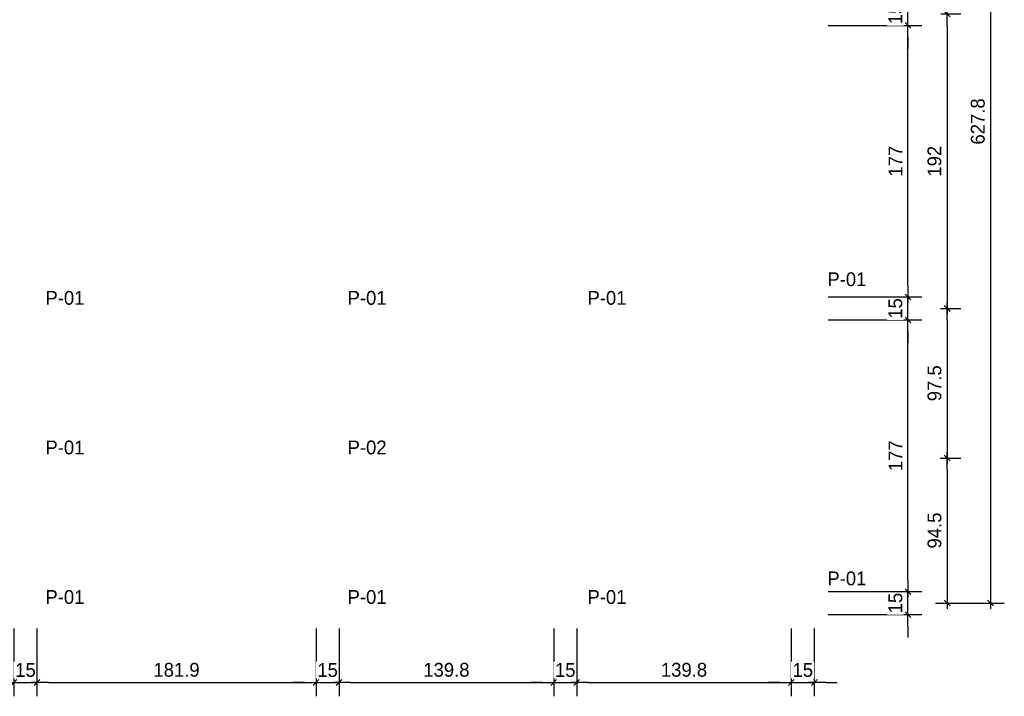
# Model space of a CAD drawing. Header units: millimetres. Extents: x 19442 to 19711, y 4351 to 4752.
# Tile 5 of 256: x 19449.14 to 19455.55, y 4515.26 to 4519.67. Entities that reach past the tile are written whole.
import ezdxf

# ---------------------------------------------------------------- set-up
doc = ezdxf.new("R2010")
doc.units = ezdxf.units.MM
doc.layers.add('0 @ 0.5', color=7, linetype='Continuous')
doc.layers.add('TEXTO @ 0.5', color=2, linetype='Continuous')
doc.styles.add('century gothic', font='GOTHIC.TTF')
doc.dimstyles.new('ANOTATIVE CM SMCONSTRUCCIONES', dxfattribs={"dimscale": 0, "dimtxt": 0.18, "dimasz": 0.15, "dimexe": 0.18, "dimexo": 0.18, "dimgap": 0.07, "dimtad": 1, "dimdec": 1, "dimlfac": 100, "dimdsep": 46, "dimtxsty": 'century gothic', "dimblk1": 'FLECHA1', "dimblk2": 'FLECHA1', "dimsah": 1, "dimcen": 0.18, "dimdle": 0.075, "dimclrd": 1, "dimclre": 1, "dimclrt": 2, "dimaunit": 1, "dimadec": 0, "dimazin": 2, "dimtfac": 0.75, "dimtdec": 1, "dimtix": 1, "dimtmove": 2, "dimatfit": 3, "dimfxl": 0.09, "dimtvp": 1.5, "dimtfill": 1, "dimtolj": 1, "dimtzin": 0, "dimarcsym": 0})

# ---------------------------------------------------------------- blocks, each defined once
blk = doc.blocks.new('FLECHA1')
at = {"color": 1}
blk.add_line((-1, 0), (0.496, 0), dxfattribs=at)
at = {"color": 4}
blk.add_line((-0.246, -0.248), (0.248, 0.25), dxfattribs=at)
blk = doc.blocks.new('*D433')
at = {"color": 1, "lineweight": -2, "transparency": 16777216}
for p, q in [((19455.1373, 4519.7075), (19455.2686, 4519.7075)), ((19455.1786, 4519.6325), (19455.1786, 4517.8625)), ((19455.1343, 4517.7875), (19455.2686, 4517.7875))]:
    blk.add_line(p, q, dxfattribs=at)
at = {"layer": 'Defpoints', "color": 0, "transparency": 16777216}
for p in [(19455.0473, 4519.7075), (19455.0443, 4517.7875), (19455.1786, 4517.7875)]:
    blk.add_point(p, dxfattribs=at)
at = {"color": 1, "lineweight": -2, "transparency": 16777216, "xscale": 0.075, "yscale": 0.075, "zscale": 0.075}
for p, rotation in [((19455.1786, 4519.7075), 90), ((19455.1786, 4517.7875), 270)]:
    blk.add_blockref('FLECHA1', p, dxfattribs=dict(at, rotation=rotation))
at = {"color": 2, "transparency": 16777216, "insert": (19455.0963, 4518.7475), "char_height": 0.09, "attachment_point": 5, "rotation": 90, "style": 'century gothic', "bg_fill": 3, "box_fill_scale": 1.1, "bg_fill_color": 256, "bg_fill_true_color": 13158600, "bg_fill_transparency": 0}
blk.add_mtext('\\A1;192', dxfattribs=at)
blk = doc.blocks.new('*D434')
at = {"color": 1, "lineweight": -2, "transparency": 16777216}
for p, q in [((19455.1343, 4517.7875), (19455.2686, 4517.7875)), ((19455.1786, 4517.7125), (19455.1786, 4516.8875)), ((19455.1331, 4516.8125), (19455.2686, 4516.8125))]:
    blk.add_line(p, q, dxfattribs=at)
at = {"layer": 'Defpoints', "color": 0, "transparency": 16777216}
for p in [(19455.0443, 4517.7875), (19455.0431, 4516.8125), (19455.1786, 4516.8125)]:
    blk.add_point(p, dxfattribs=at)
at = {"color": 1, "lineweight": -2, "transparency": 16777216, "xscale": 0.075, "yscale": 0.075, "zscale": 0.075}
for p, rotation in [((19455.1786, 4517.7875), 90), ((19455.1786, 4516.8125), 270)]:
    blk.add_blockref('FLECHA1', p, dxfattribs=dict(at, rotation=rotation))
at = {"color": 2, "transparency": 16777216, "insert": (19455.0963, 4517.3), "char_height": 0.09, "attachment_point": 5, "rotation": 90, "style": 'century gothic', "bg_fill": 3, "box_fill_scale": 1.1, "bg_fill_color": 256, "bg_fill_true_color": 13158600, "bg_fill_transparency": 0}
blk.add_mtext('\\A1;97.5', dxfattribs=at)
blk = doc.blocks.new('*D435')
at = {"color": 1, "lineweight": -2, "transparency": 16777216}
for p, q in [((19455.1331, 4516.8125), (19455.2686, 4516.8125)), ((19455.1786, 4516.7375), (19455.1786, 4515.9425)), ((19455.1023, 4515.8675), (19455.2686, 4515.8675))]:
    blk.add_line(p, q, dxfattribs=at)
at = {"layer": 'Defpoints', "color": 0, "transparency": 16777216}
for p in [(19455.0431, 4516.8125), (19455.0123, 4515.8675), (19455.1786, 4515.8675)]:
    blk.add_point(p, dxfattribs=at)
at = {"color": 1, "lineweight": -2, "transparency": 16777216, "xscale": 0.075, "yscale": 0.075, "zscale": 0.075}
for p, rotation in [((19455.1786, 4516.8125), 90), ((19455.1786, 4515.8675), 270)]:
    blk.add_blockref('FLECHA1', p, dxfattribs=dict(at, rotation=rotation))
at = {"color": 2, "transparency": 16777216, "insert": (19455.0963, 4516.34), "char_height": 0.09, "attachment_point": 5, "rotation": 90, "style": 'century gothic', "bg_fill": 3, "box_fill_scale": 1.1, "bg_fill_color": 256, "bg_fill_true_color": 13158600, "bg_fill_transparency": 0}
blk.add_mtext('\\A1;94.5', dxfattribs=at)
blk = doc.blocks.new('*D436')
at = {"color": 1, "lineweight": -2, "transparency": 16777216}
for p, q in [((19455.1023, 4522.1459), (19455.551, 4522.1459)), ((19455.461, 4522.0709), (19455.461, 4515.9425)), ((19455.1023, 4515.8675), (19455.551, 4515.8675))]:
    blk.add_line(p, q, dxfattribs=at)
at = {"layer": 'Defpoints', "color": 0, "transparency": 16777216}
for p in [(19455.0123, 4522.1459), (19455.0123, 4515.8675), (19455.461, 4515.8675)]:
    blk.add_point(p, dxfattribs=at)
at = {"color": 1, "lineweight": -2, "transparency": 16777216, "xscale": 0.075, "yscale": 0.075, "zscale": 0.075}
for p, rotation in [((19455.461, 4522.1459), 90), ((19455.461, 4515.8675), 270)]:
    blk.add_blockref('FLECHA1', p, dxfattribs=dict(at, rotation=rotation))
at = {"color": 2, "transparency": 16777216, "insert": (19455.3787, 4519.0067), "char_height": 0.09, "attachment_point": 5, "rotation": 90, "style": 'century gothic', "bg_fill": 3, "box_fill_scale": 1.1, "bg_fill_color": 256, "bg_fill_true_color": 13158600, "bg_fill_transparency": 0}
blk.add_mtext('\\A1;627.8', dxfattribs=at)
blk = doc.blocks.new('*D468')
at = {"color": 1, "lineweight": -2, "transparency": 16777216}
for p, q in [((19449.098, 4515.7025), (19449.098, 4515.2594)), ((19449.248, 4515.7025), (19449.248, 4515.2594)), ((19449.023, 4515.3494), (19448.948, 4515.3494)), ((19449.098, 4515.3494), (19449.248, 4515.3494)), ((19449.323, 4515.3494), (19449.398, 4515.3494))]:
    blk.add_line(p, q, dxfattribs=at)
at = {"layer": 'Defpoints', "color": 0, "transparency": 16777216}
for p in [(19449.098, 4515.7925), (19449.248, 4515.7925)]:
    blk.add_point(p, dxfattribs=at)
at = {"color": 1, "lineweight": -2, "transparency": 16777216, "xscale": 0.075, "yscale": 0.075, "zscale": 0.075}
blk.add_blockref('FLECHA1', (19449.098, 4515.3494), dxfattribs=at)
at = {"color": 1, "lineweight": -2, "transparency": 16777216, "xscale": 0.075, "yscale": 0.075, "zscale": 0.075, "rotation": 180}
blk.add_blockref('FLECHA1', (19449.248, 4515.3494), dxfattribs=at)
at = {"color": 2, "transparency": 16777216, "insert": (19449.173, 4515.4305), "char_height": 0.09, "attachment_point": 5, "style": 'century gothic', "bg_fill": 3, "box_fill_scale": 1.1, "bg_fill_color": 256, "bg_fill_true_color": 13158600, "bg_fill_transparency": 0}
blk.add_mtext('\\A1;15', dxfattribs=at)
at = {"layer": 'Defpoints', "color": 0, "transparency": 16777216}
blk.add_point((19449.248, 4515.3494), dxfattribs=at)
blk = doc.blocks.new('*D469')
at = {"color": 1, "lineweight": -2, "transparency": 16777216}
for p, q in [((19449.248, 4515.7025), (19449.248, 4515.2594)), ((19451.0667, 4515.7025), (19451.0667, 4515.2594)), ((19449.323, 4515.3494), (19450.9917, 4515.3494))]:
    blk.add_line(p, q, dxfattribs=at)
at = {"layer": 'Defpoints', "color": 0, "transparency": 16777216}
for p in [(19449.248, 4515.7925), (19451.0667, 4515.7925), (19451.0667, 4515.3494)]:
    blk.add_point(p, dxfattribs=at)
at = {"color": 1, "lineweight": -2, "transparency": 16777216, "xscale": 0.075, "yscale": 0.075, "zscale": 0.075, "rotation": 180}
blk.add_blockref('FLECHA1', (19449.248, 4515.3494), dxfattribs=at)
at = {"color": 1, "lineweight": -2, "transparency": 16777216, "xscale": 0.075, "yscale": 0.075, "zscale": 0.075}
blk.add_blockref('FLECHA1', (19451.0667, 4515.3494), dxfattribs=at)
at = {"color": 2, "transparency": 16777216, "insert": (19450.1573, 4515.4316), "char_height": 0.09, "attachment_point": 5, "style": 'century gothic', "bg_fill": 3, "box_fill_scale": 1.1, "bg_fill_color": 256, "bg_fill_true_color": 13158600, "bg_fill_transparency": 0}
blk.add_mtext('\\A1;181.9', dxfattribs=at)
blk = doc.blocks.new('*D470')
at = {"color": 1, "lineweight": -2, "transparency": 16777216}
for p, q in [((19451.0667, 4515.7025), (19451.0667, 4515.2594)), ((19451.2167, 4515.7025), (19451.2167, 4515.2594)), ((19450.9917, 4515.3494), (19450.9167, 4515.3494)), ((19451.0667, 4515.3494), (19451.2167, 4515.3494)), ((19451.2917, 4515.3494), (19451.3667, 4515.3494))]:
    blk.add_line(p, q, dxfattribs=at)
at = {"layer": 'Defpoints', "color": 0, "transparency": 16777216}
for p in [(19451.0667, 4515.7925), (19451.2167, 4515.7925)]:
    blk.add_point(p, dxfattribs=at)
at = {"color": 1, "lineweight": -2, "transparency": 16777216, "xscale": 0.075, "yscale": 0.075, "zscale": 0.075}
blk.add_blockref('FLECHA1', (19451.0667, 4515.3494), dxfattribs=at)
at = {"color": 1, "lineweight": -2, "transparency": 16777216, "xscale": 0.075, "yscale": 0.075, "zscale": 0.075, "rotation": 180}
blk.add_blockref('FLECHA1', (19451.2167, 4515.3494), dxfattribs=at)
at = {"color": 2, "transparency": 16777216, "insert": (19451.1417, 4515.4305), "char_height": 0.09, "attachment_point": 5, "style": 'century gothic', "bg_fill": 3, "box_fill_scale": 1.1, "bg_fill_color": 256, "bg_fill_true_color": 13158600, "bg_fill_transparency": 0}
blk.add_mtext('\\A1;15', dxfattribs=at)
at = {"layer": 'Defpoints', "color": 0, "transparency": 16777216}
blk.add_point((19451.2167, 4515.3494), dxfattribs=at)
blk = doc.blocks.new('*D471')
at = {"color": 1, "lineweight": -2, "transparency": 16777216}
for p, q in [((19451.2167, 4515.7025), (19451.2167, 4515.2594)), ((19452.6148, 4515.7025), (19452.6148, 4515.2594)), ((19451.2917, 4515.3494), (19452.5398, 4515.3494))]:
    blk.add_line(p, q, dxfattribs=at)
at = {"layer": 'Defpoints', "color": 0, "transparency": 16777216}
for p in [(19451.2167, 4515.7925), (19452.6148, 4515.7925), (19452.6148, 4515.3494)]:
    blk.add_point(p, dxfattribs=at)
at = {"color": 1, "lineweight": -2, "transparency": 16777216, "xscale": 0.075, "yscale": 0.075, "zscale": 0.075, "rotation": 180}
blk.add_blockref('FLECHA1', (19451.2167, 4515.3494), dxfattribs=at)
at = {"color": 1, "lineweight": -2, "transparency": 16777216, "xscale": 0.075, "yscale": 0.075, "zscale": 0.075}
blk.add_blockref('FLECHA1', (19452.6148, 4515.3494), dxfattribs=at)
at = {"color": 2, "transparency": 16777216, "insert": (19451.9158, 4515.4316), "char_height": 0.09, "attachment_point": 5, "style": 'century gothic', "bg_fill": 3, "box_fill_scale": 1.1, "bg_fill_color": 256, "bg_fill_true_color": 13158600, "bg_fill_transparency": 0}
blk.add_mtext('\\A1;139.8', dxfattribs=at)
blk = doc.blocks.new('*D472')
at = {"color": 1, "lineweight": -2, "transparency": 16777216}
for p, q in [((19452.6148, 4515.7025), (19452.6148, 4515.2594)), ((19452.7648, 4515.7025), (19452.7648, 4515.2594)), ((19452.5398, 4515.3494), (19452.4648, 4515.3494)), ((19452.6148, 4515.3494), (19452.7648, 4515.3494)), ((19452.8398, 4515.3494), (19452.9148, 4515.3494))]:
    blk.add_line(p, q, dxfattribs=at)
at = {"layer": 'Defpoints', "color": 0, "transparency": 16777216}
for p in [(19452.6148, 4515.7925), (19452.7648, 4515.7925)]:
    blk.add_point(p, dxfattribs=at)
at = {"color": 1, "lineweight": -2, "transparency": 16777216, "xscale": 0.075, "yscale": 0.075, "zscale": 0.075}
blk.add_blockref('FLECHA1', (19452.6148, 4515.3494), dxfattribs=at)
at = {"color": 1, "lineweight": -2, "transparency": 16777216, "xscale": 0.075, "yscale": 0.075, "zscale": 0.075, "rotation": 180}
blk.add_blockref('FLECHA1', (19452.7648, 4515.3494), dxfattribs=at)
at = {"color": 2, "transparency": 16777216, "insert": (19452.6898, 4515.4305), "char_height": 0.09, "attachment_point": 5, "style": 'century gothic', "bg_fill": 3, "box_fill_scale": 1.1, "bg_fill_color": 256, "bg_fill_true_color": 13158600, "bg_fill_transparency": 0}
blk.add_mtext('\\A1;15', dxfattribs=at)
at = {"layer": 'Defpoints', "color": 0, "transparency": 16777216}
blk.add_point((19452.7648, 4515.3494), dxfattribs=at)
blk = doc.blocks.new('*D473')
at = {"color": 1, "lineweight": -2, "transparency": 16777216}
for p, q in [((19452.7648, 4515.7025), (19452.7648, 4515.2594)), ((19454.1629, 4515.7025), (19454.1629, 4515.2594)), ((19452.8398, 4515.3494), (19454.0879, 4515.3494))]:
    blk.add_line(p, q, dxfattribs=at)
at = {"layer": 'Defpoints', "color": 0, "transparency": 16777216}
for p in [(19452.7648, 4515.7925), (19454.1629, 4515.7925), (19454.1629, 4515.3494)]:
    blk.add_point(p, dxfattribs=at)
at = {"color": 1, "lineweight": -2, "transparency": 16777216, "xscale": 0.075, "yscale": 0.075, "zscale": 0.075, "rotation": 180}
blk.add_blockref('FLECHA1', (19452.7648, 4515.3494), dxfattribs=at)
at = {"color": 1, "lineweight": -2, "transparency": 16777216, "xscale": 0.075, "yscale": 0.075, "zscale": 0.075}
blk.add_blockref('FLECHA1', (19454.1629, 4515.3494), dxfattribs=at)
at = {"color": 2, "transparency": 16777216, "insert": (19453.4639, 4515.4316), "char_height": 0.09, "attachment_point": 5, "style": 'century gothic', "bg_fill": 3, "box_fill_scale": 1.1, "bg_fill_color": 256, "bg_fill_true_color": 13158600, "bg_fill_transparency": 0}
blk.add_mtext('\\A1;139.8', dxfattribs=at)
blk = doc.blocks.new('*D474')
at = {"color": 1, "lineweight": -2, "transparency": 16777216}
for p, q in [((19454.1629, 4515.7025), (19454.1629, 4515.2594)), ((19454.3129, 4515.7025), (19454.3129, 4515.2594)), ((19454.0879, 4515.3494), (19454.0129, 4515.3494)), ((19454.1629, 4515.3494), (19454.3129, 4515.3494)), ((19454.3879, 4515.3494), (19454.4629, 4515.3494))]:
    blk.add_line(p, q, dxfattribs=at)
at = {"layer": 'Defpoints', "color": 0, "transparency": 16777216}
for p in [(19454.1629, 4515.7925), (19454.3129, 4515.7925)]:
    blk.add_point(p, dxfattribs=at)
at = {"color": 1, "lineweight": -2, "transparency": 16777216, "xscale": 0.075, "yscale": 0.075, "zscale": 0.075}
blk.add_blockref('FLECHA1', (19454.1629, 4515.3494), dxfattribs=at)
at = {"color": 1, "lineweight": -2, "transparency": 16777216, "xscale": 0.075, "yscale": 0.075, "zscale": 0.075, "rotation": 180}
blk.add_blockref('FLECHA1', (19454.3129, 4515.3494), dxfattribs=at)
at = {"color": 2, "transparency": 16777216, "insert": (19454.2379, 4515.4305), "char_height": 0.09, "attachment_point": 5, "style": 'century gothic', "bg_fill": 3, "box_fill_scale": 1.1, "bg_fill_color": 256, "bg_fill_true_color": 13158600, "bg_fill_transparency": 0}
blk.add_mtext('\\A1;15', dxfattribs=at)
at = {"layer": 'Defpoints', "color": 0, "transparency": 16777216}
blk.add_point((19454.3129, 4515.3494), dxfattribs=at)
blk = doc.blocks.new('*D475')
at = {"color": 1, "lineweight": -2, "transparency": 16777216}
for p, q in [((19454.9227, 4516.0175), (19454.9227, 4516.0925)), ((19454.4029, 4515.9425), (19455.0127, 4515.9425)), ((19454.9227, 4515.7925), (19454.9227, 4515.9425)), ((19454.4029, 4515.7925), (19455.0127, 4515.7925)), ((19454.9227, 4515.7175), (19454.9227, 4515.6425))]:
    blk.add_line(p, q, dxfattribs=at)
at = {"layer": 'Defpoints', "color": 0, "transparency": 16777216}
for p in [(19454.3129, 4515.9425), (19454.3129, 4515.7925)]:
    blk.add_point(p, dxfattribs=at)
at = {"color": 1, "lineweight": -2, "transparency": 16777216, "xscale": 0.075, "yscale": 0.075, "zscale": 0.075}
for p, rotation in [((19454.9227, 4515.9425), 270), ((19454.9227, 4515.7925), 90)]:
    blk.add_blockref('FLECHA1', p, dxfattribs=dict(at, rotation=rotation))
at = {"color": 2, "transparency": 16777216, "insert": (19454.8416, 4515.8675), "char_height": 0.09, "attachment_point": 5, "rotation": 90, "style": 'century gothic', "bg_fill": 3, "box_fill_scale": 1.1, "bg_fill_color": 256, "bg_fill_true_color": 13158600, "bg_fill_transparency": 0}
blk.add_mtext('\\A1;15', dxfattribs=at)
at = {"layer": 'Defpoints', "color": 0, "transparency": 16777216}
blk.add_point((19454.9227, 4515.9425), dxfattribs=at)
blk = doc.blocks.new('*D476')
at = {"color": 1, "lineweight": -2, "transparency": 16777216}
for p, q in [((19454.4029, 4517.7125), (19455.0127, 4517.7125)), ((19454.9227, 4516.0175), (19454.9227, 4517.6375)), ((19454.4029, 4515.9425), (19455.0127, 4515.9425))]:
    blk.add_line(p, q, dxfattribs=at)
at = {"layer": 'Defpoints', "color": 0, "transparency": 16777216}
for p in [(19454.3129, 4517.7125), (19454.9227, 4517.7125), (19454.3129, 4515.9425)]:
    blk.add_point(p, dxfattribs=at)
at = {"color": 1, "lineweight": -2, "transparency": 16777216, "xscale": 0.075, "yscale": 0.075, "zscale": 0.075}
for p, rotation in [((19454.9227, 4517.7125), 90), ((19454.9227, 4515.9425), 270)]:
    blk.add_blockref('FLECHA1', p, dxfattribs=dict(at, rotation=rotation))
at = {"color": 2, "transparency": 16777216, "insert": (19454.8416, 4516.8275), "char_height": 0.09, "attachment_point": 5, "rotation": 90, "style": 'century gothic', "bg_fill": 3, "box_fill_scale": 1.1, "bg_fill_color": 256, "bg_fill_true_color": 13158600, "bg_fill_transparency": 0}
blk.add_mtext('\\A1;177', dxfattribs=at)
blk = doc.blocks.new('*D477')
at = {"color": 1, "lineweight": -2, "transparency": 16777216}
for p, q in [((19454.9227, 4517.9375), (19454.9227, 4518.0125)), ((19454.4029, 4517.8625), (19455.0127, 4517.8625)), ((19454.9227, 4517.7125), (19454.9227, 4517.8625)), ((19454.4029, 4517.7125), (19455.0127, 4517.7125)), ((19454.9227, 4517.6375), (19454.9227, 4517.5625))]:
    blk.add_line(p, q, dxfattribs=at)
at = {"layer": 'Defpoints', "color": 0, "transparency": 16777216}
for p in [(19454.3129, 4517.8625), (19454.3129, 4517.7125)]:
    blk.add_point(p, dxfattribs=at)
at = {"color": 1, "lineweight": -2, "transparency": 16777216, "xscale": 0.075, "yscale": 0.075, "zscale": 0.075}
for p, rotation in [((19454.9227, 4517.8625), 270), ((19454.9227, 4517.7125), 90)]:
    blk.add_blockref('FLECHA1', p, dxfattribs=dict(at, rotation=rotation))
at = {"color": 2, "transparency": 16777216, "insert": (19454.8416, 4517.7875), "char_height": 0.09, "attachment_point": 5, "rotation": 90, "style": 'century gothic', "bg_fill": 3, "box_fill_scale": 1.1, "bg_fill_color": 256, "bg_fill_true_color": 13158600, "bg_fill_transparency": 0}
blk.add_mtext('\\A1;15', dxfattribs=at)
at = {"layer": 'Defpoints', "color": 0, "transparency": 16777216}
blk.add_point((19454.9227, 4517.8625), dxfattribs=at)
blk = doc.blocks.new('*D478')
at = {"color": 1, "lineweight": -2, "transparency": 16777216}
for p, q in [((19454.4029, 4519.6325), (19455.0127, 4519.6325)), ((19454.9227, 4517.9375), (19454.9227, 4519.5575)), ((19454.4029, 4517.8625), (19455.0127, 4517.8625))]:
    blk.add_line(p, q, dxfattribs=at)
at = {"layer": 'Defpoints', "color": 0, "transparency": 16777216}
for p in [(19454.3129, 4519.6325), (19454.9227, 4519.6325), (19454.3129, 4517.8625)]:
    blk.add_point(p, dxfattribs=at)
at = {"color": 1, "lineweight": -2, "transparency": 16777216, "xscale": 0.075, "yscale": 0.075, "zscale": 0.075}
for p, rotation in [((19454.9227, 4519.6325), 90), ((19454.9227, 4517.8625), 270)]:
    blk.add_blockref('FLECHA1', p, dxfattribs=dict(at, rotation=rotation))
at = {"color": 2, "transparency": 16777216, "insert": (19454.8416, 4518.7475), "char_height": 0.09, "attachment_point": 5, "rotation": 90, "style": 'century gothic', "bg_fill": 3, "box_fill_scale": 1.1, "bg_fill_color": 256, "bg_fill_true_color": 13158600, "bg_fill_transparency": 0}
blk.add_mtext('\\A1;177', dxfattribs=at)
blk = doc.blocks.new('*D479')
at = {"color": 1, "lineweight": -2, "transparency": 16777216}
for p, q in [((19454.9227, 4519.8575), (19454.9227, 4519.9325)), ((19454.4029, 4519.7825), (19455.0127, 4519.7825)), ((19454.9227, 4519.6325), (19454.9227, 4519.7825)), ((19454.4029, 4519.6325), (19455.0127, 4519.6325)), ((19454.9227, 4519.5575), (19454.9227, 4519.4825))]:
    blk.add_line(p, q, dxfattribs=at)
at = {"layer": 'Defpoints', "color": 0, "transparency": 16777216}
for p in [(19454.3129, 4519.7825), (19454.3129, 4519.6325)]:
    blk.add_point(p, dxfattribs=at)
at = {"color": 1, "lineweight": -2, "transparency": 16777216, "xscale": 0.075, "yscale": 0.075, "zscale": 0.075}
for p, rotation in [((19454.9227, 4519.7825), 270), ((19454.9227, 4519.6325), 90)]:
    blk.add_blockref('FLECHA1', p, dxfattribs=dict(at, rotation=rotation))
at = {"color": 2, "transparency": 16777216, "insert": (19454.8416, 4519.7075), "char_height": 0.09, "attachment_point": 5, "rotation": 90, "style": 'century gothic', "bg_fill": 3, "box_fill_scale": 1.1, "bg_fill_color": 256, "bg_fill_true_color": 13158600, "bg_fill_transparency": 0}
blk.add_mtext('\\A1;15', dxfattribs=at)
at = {"layer": 'Defpoints', "color": 0, "transparency": 16777216}
blk.add_point((19454.9227, 4519.7825), dxfattribs=at)

msp = doc.modelspace()

# ---------------------------------------------------------------- texts
at = {"layer": 'TEXTO @ 0.5', "color": 2, "char_height": 0.09, "width": 0.238534, "attachment_point": 1, "style": 'century gothic'}
for s, insert in [('P-01 ', (19454.3981, 4518.0231)), ('P-01 ', (19449.3032, 4517.9017)), ('P-01 ', (19451.2719, 4517.9017)), ('P-01 ', (19452.835, 4517.9017)), ('P-01 ', (19449.3032, 4516.9267)), ('P-02 ', (19451.2719, 4516.9267)), ('P-01 ', (19454.3981, 4516.0731)), ('P-01 ', (19449.3032, 4515.9517)), ('P-01 ', (19451.2719, 4515.9517)), ('P-01 ', (19452.835, 4515.9517))]:
    msp.add_mtext(s, dxfattribs=dict(at, insert=insert))

# ---------------------------------------------------------------- dimensions: what is measured, and where the dimension line sits
at = {"layer": '0 @ 0.5'}
dim = msp.add_linear_dim(base=(19455.1786, 4517.7875), p1=(19455.0473, 4519.7075), p2=(19455.0443, 4517.7875), angle=90, dimstyle='ANOTATIVE CM SMCONSTRUCCIONES', override={"dimscale": 0.5, "dimtix": 1, "dimtofl": 1, "dimtmove": 2, "dimatfit": 3}, dxfattribs=at)
dim.commit()
dim.dimension.update_dxf_attribs({"geometry": '*D433', "text_midpoint": (19455.0963, 4518.7475)})
dim = msp.add_linear_dim(base=(19449.248, 4515.3494), p1=(19449.098, 4515.7925), p2=(19449.248, 4515.7925), dimstyle='ANOTATIVE CM SMCONSTRUCCIONES', override={"dimscale": 0.5, "dimtix": 1, "dimtofl": 1, "dimtmove": 2, "dimatfit": 3}, dxfattribs=at)
dim.commit()
dim.dimension.update_dxf_attribs({"geometry": '*D468', "text_midpoint": (19449.173, 4515.4305)})

# ---------------------------------------------------------------- next in the draw order: dimensions: what is measured, and where the dimension line sits
dim = msp.add_linear_dim(base=(19455.1786, 4516.8125), p1=(19455.0443, 4517.7875), p2=(19455.0431, 4516.8125), angle=90, dimstyle='ANOTATIVE CM SMCONSTRUCCIONES', override={"dimscale": 0.5, "dimtix": 1, "dimtofl": 1, "dimtmove": 2, "dimatfit": 3}, dxfattribs=at)
dim.commit()
dim.dimension.update_dxf_attribs({"geometry": '*D434', "text_midpoint": (19455.0963, 4517.3)})
dim = msp.add_linear_dim(base=(19451.0667, 4515.3494), p1=(19449.248, 4515.7925), p2=(19451.0667, 4515.7925), dimstyle='ANOTATIVE CM SMCONSTRUCCIONES', override={"dimscale": 0.5, "dimtix": 1, "dimtofl": 1, "dimtmove": 2, "dimatfit": 3}, dxfattribs=at)
dim.commit()
dim.dimension.update_dxf_attribs({"geometry": '*D469', "text_midpoint": (19450.1573, 4515.4316)})

# ---------------------------------------------------------------- next in the draw order: dimensions: what is measured, and where the dimension line sits
dim = msp.add_linear_dim(base=(19455.1786, 4515.8675), p1=(19455.0431, 4516.8125), p2=(19455.0123, 4515.8675), angle=90, dimstyle='ANOTATIVE CM SMCONSTRUCCIONES', override={"dimscale": 0.5, "dimtix": 1, "dimtofl": 1, "dimtmove": 2, "dimatfit": 3}, dxfattribs=at)
dim.commit()
dim.dimension.update_dxf_attribs({"geometry": '*D435', "text_midpoint": (19455.0963, 4516.34)})
dim = msp.add_linear_dim(base=(19451.2167, 4515.3494), p1=(19451.0667, 4515.7925), p2=(19451.2167, 4515.7925), dimstyle='ANOTATIVE CM SMCONSTRUCCIONES', override={"dimscale": 0.5, "dimtix": 1, "dimtofl": 1, "dimtmove": 2, "dimatfit": 3}, dxfattribs=at)
dim.commit()
dim.dimension.update_dxf_attribs({"geometry": '*D470', "text_midpoint": (19451.1417, 4515.4305)})

# ---------------------------------------------------------------- next in the draw order: dimensions: what is measured, and where the dimension line sits
dim = msp.add_linear_dim(base=(19455.461, 4515.8675), p1=(19455.0123, 4522.1459), p2=(19455.0123, 4515.8675), angle=90, dimstyle='ANOTATIVE CM SMCONSTRUCCIONES', override={"dimscale": 0.5, "dimtix": 1, "dimtofl": 1, "dimtmove": 2, "dimatfit": 3}, dxfattribs=at)
dim.commit()
dim.dimension.update_dxf_attribs({"geometry": '*D436', "text_midpoint": (19455.3787, 4519.0067)})
dim = msp.add_linear_dim(base=(19452.6148, 4515.3494), p1=(19451.2167, 4515.7925), p2=(19452.6148, 4515.7925), dimstyle='ANOTATIVE CM SMCONSTRUCCIONES', override={"dimscale": 0.5, "dimtix": 1, "dimtofl": 1, "dimtmove": 2, "dimatfit": 3}, dxfattribs=at)
dim.commit()
dim.dimension.update_dxf_attribs({"geometry": '*D471', "text_midpoint": (19451.9158, 4515.4316)})

# ---------------------------------------------------------------- next in the draw order: dimensions: what is measured, and where the dimension line sits
dim = msp.add_linear_dim(base=(19452.7648, 4515.3494), p1=(19452.6148, 4515.7925), p2=(19452.7648, 4515.7925), dimstyle='ANOTATIVE CM SMCONSTRUCCIONES', override={"dimscale": 0.5, "dimtix": 1, "dimtofl": 1, "dimtmove": 2, "dimatfit": 3}, dxfattribs=at)
dim.commit()
dim.dimension.update_dxf_attribs({"geometry": '*D472', "text_midpoint": (19452.6898, 4515.4305)})

# ---------------------------------------------------------------- next in the draw order: dimensions: what is measured, and where the dimension line sits
dim = msp.add_linear_dim(base=(19454.1629, 4515.3494), p1=(19452.7648, 4515.7925), p2=(19454.1629, 4515.7925), dimstyle='ANOTATIVE CM SMCONSTRUCCIONES', override={"dimscale": 0.5, "dimtix": 1, "dimtofl": 1, "dimtmove": 2, "dimatfit": 3}, dxfattribs=at)
dim.commit()
dim.dimension.update_dxf_attribs({"geometry": '*D473', "text_midpoint": (19453.4639, 4515.4316)})

# ---------------------------------------------------------------- next in the draw order: dimensions: what is measured, and where the dimension line sits
dim = msp.add_linear_dim(base=(19454.3129, 4515.3494), p1=(19454.1629, 4515.7925), p2=(19454.3129, 4515.7925), dimstyle='ANOTATIVE CM SMCONSTRUCCIONES', override={"dimscale": 0.5, "dimtix": 1, "dimtofl": 1, "dimtmove": 2, "dimatfit": 3}, dxfattribs=at)
dim.commit()
dim.dimension.update_dxf_attribs({"geometry": '*D474', "text_midpoint": (19454.2379, 4515.4305)})

# ---------------------------------------------------------------- next in the draw order: dimensions: what is measured, and where the dimension line sits
dim = msp.add_linear_dim(base=(19454.9227, 4515.9425), p1=(19454.3129, 4515.7925), p2=(19454.3129, 4515.9425), angle=90, dimstyle='ANOTATIVE CM SMCONSTRUCCIONES', override={"dimscale": 0.5, "dimtix": 1, "dimtofl": 1, "dimtmove": 2, "dimatfit": 3}, dxfattribs=at)
dim.commit()
dim.dimension.update_dxf_attribs({"geometry": '*D475', "text_midpoint": (19454.8416, 4515.8675)})

# ---------------------------------------------------------------- next in the draw order: dimensions: what is measured, and where the dimension line sits
dim = msp.add_linear_dim(base=(19454.9227, 4517.7125), p1=(19454.3129, 4515.9425), p2=(19454.3129, 4517.7125), angle=90, dimstyle='ANOTATIVE CM SMCONSTRUCCIONES', override={"dimscale": 0.5, "dimtix": 1, "dimtofl": 1, "dimtmove": 2, "dimatfit": 3}, dxfattribs=at)
dim.commit()
dim.dimension.update_dxf_attribs({"geometry": '*D476', "text_midpoint": (19454.8416, 4516.8275)})

# ---------------------------------------------------------------- next in the draw order: dimensions: what is measured, and where the dimension line sits
dim = msp.add_linear_dim(base=(19454.9227, 4517.8625), p1=(19454.3129, 4517.7125), p2=(19454.3129, 4517.8625), angle=90, dimstyle='ANOTATIVE CM SMCONSTRUCCIONES', override={"dimscale": 0.5, "dimtix": 1, "dimtofl": 1, "dimtmove": 2, "dimatfit": 3}, dxfattribs=at)
dim.commit()
dim.dimension.update_dxf_attribs({"geometry": '*D477', "text_midpoint": (19454.8416, 4517.7875)})

# ---------------------------------------------------------------- next in the draw order: dimensions: what is measured, and where the dimension line sits
dim = msp.add_linear_dim(base=(19454.9227, 4519.6325), p1=(19454.3129, 4517.8625), p2=(19454.3129, 4519.6325), angle=90, dimstyle='ANOTATIVE CM SMCONSTRUCCIONES', override={"dimscale": 0.5, "dimtix": 1, "dimtofl": 1, "dimtmove": 2, "dimatfit": 3}, dxfattribs=at)
dim.commit()
dim.dimension.update_dxf_attribs({"geometry": '*D478', "text_midpoint": (19454.8416, 4518.7475)})

# ---------------------------------------------------------------- next in the draw order: dimensions: what is measured, and where the dimension line sits
dim = msp.add_linear_dim(base=(19454.9227, 4519.7825), p1=(19454.3129, 4519.6325), p2=(19454.3129, 4519.7825), angle=90, dimstyle='ANOTATIVE CM SMCONSTRUCCIONES', override={"dimscale": 0.5, "dimtix": 1, "dimtofl": 1, "dimtmove": 2, "dimatfit": 3}, dxfattribs=at)
dim.commit()
dim.dimension.update_dxf_attribs({"geometry": '*D479', "text_midpoint": (19454.8416, 4519.7075)})

doc.saveas('drawing.dxf')
